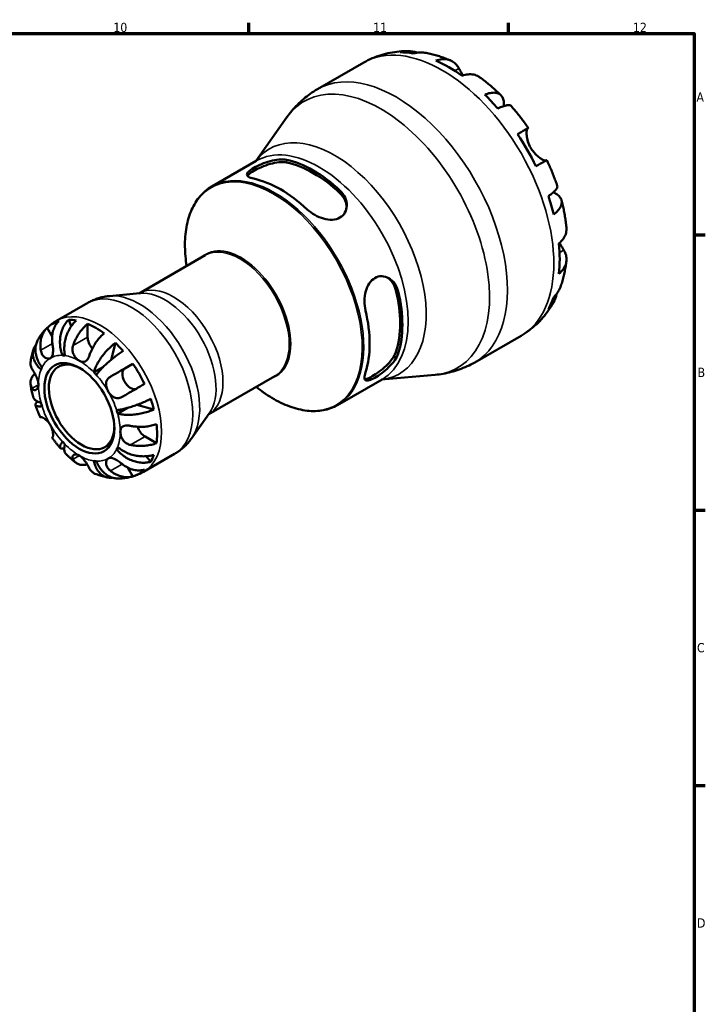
# Model space of a CAD drawing. Header units: millimetres. Extents: x 0 to 905, y 0 to 594.
# Tile 7 of 7: x 639 to 824, y 312 to 578. Entities that reach past the tile are written whole.
import ezdxf

# ---------------------------------------------------------------- set-up
doc = ezdxf.new("R2010")
doc.units = ezdxf.units.MM
for name, color, linetype, lineweight in [('Border (ISO)', 7, 'Continuous', 70), ('Visible (ISO)', 7, 'Continuous', 50), ('Visible Narrow (ISO)', 7, 'Continuous', 35)]:
    doc.layers.add(name, color=color, linetype=linetype, lineweight=lineweight)
doc.styles.add('Note Text (ISO)', font='tahoma.ttf')

# ---------------------------------------------------------------- blocks, each defined once
blk = doc.blocks.new('Borders Default Border')
at = {"layer": 'Border (ISO)'}
for p, q in [((700.83, 574), (700.83, 576.9)), ((770.92, 574), (770.92, 576.9)), ((821, 519.75), (823.9, 519.75)), ((821, 445.5), (823.9, 445.5)), ((821, 371.25), (823.9, 371.25))]:
    blk.add_line(p, q, dxfattribs=at)
at = {"layer": 'Border (ISO)', "flags": 128}
blk.add_lwpolyline([(20, 20), (20, 574), (821, 574), (821, 20), (20, 20)], dxfattribs=at)
at = {"layer": 'Border (ISO)', "color": 232, "true_color": 0xca0064, "char_height": 2.5, "attachment_point": 7, "style": 'Note Text (ISO)'}
for s, insert in [('10', (664.29, 574.35)), ('11', (734.37, 574.4)), ('12', (804.46, 574.4)), ('A', (821.59, 555.62)), ('B', (821.89, 481.37)), ('C', (821.73, 407.08)), ('D', (821.73, 332.88))]:
    blk.add_mtext(s, dxfattribs=dict(at, insert=insert))

msp = doc.modelspace()

# ---------------------------------------------------------------- linework, layer by layer
at = {"layer": 'Visible (ISO)'}
for p, q in [((719.343, 558.971), (731.846, 566.172)), ((702.717, 539.589), (711.085, 551.415)), ((690.824, 532.74), (702.832, 539.655)), ((671.251, 503.929), (689.061, 514.185)), ((671.46, 503.948), (663.273, 503.209)), ((648.962, 496.517), (657.367, 501.357)), ((652.243, 496.829), (652.934, 495.074)), ((647.775, 492.308), (646.437, 494.625)), ((657.348, 492.143), (657.348, 495.701)), ((761.76, 485.312), (774.264, 492.512)), ((664.846, 490.559), (663.673, 485.989)), ((650.568, 487.206), (651.152, 487.542)), ((659.02, 482.652), (661.618, 484.148)), ((667.388, 483.686), (669.564, 484.949)), ((690.015, 471.345), (707.824, 481.601)), ((724.758, 473.812), (736.766, 480.727)), ((736.652, 480.661), (751.08, 481.963)), ((665.458, 471.501), (668.108, 473.027)), ((670.647, 473.863), (675.216, 472.598)), ((690.136, 471.517), (685.388, 464.806)), ((675.929, 463.518), (672.851, 465.29)), ((665.187, 461.884), (665.773, 462.222)), ((672.416, 455.787), (680.822, 460.628)), ((673.18, 460.003), (674.362, 458.518)), ((669.564, 454.568), (668.214, 456.907))]:
    msp.add_line(p, q, dxfattribs=at)
for centre, major_axis, start_param, end_param in [((754.823, 530.36), (-21.083, 36.611), 5.8281975, 5.9566424), ((754.823, 530.36), (-21.083, 36.611), 5.3810925, 5.6183492), ((754.823, 530.36), (-21.083, 36.611), 5.0427993, 5.1712442), ((754.823, 530.36), (-21.083, 36.611), 4.5956943, 4.8329511), ((718.214, 509.279), (16.967, -29.464), 2.0534355, 2.6628209), ((718.214, 509.279), (16.543, -28.727), 2.0453615, 2.6708949), ((709.375, 504.189), (-16.967, 29.464), 5.1950282, 5.8044135), ((754.823, 530.36), (-21.083, 36.611), 4.2574012, 4.385846), ((754.823, 530.36), (-21.083, 36.611), 3.8102961, 4.0475529), ((718.214, 509.279), (16.543, -28.727), 0.4745651, 1.1000986), ((718.214, 509.279), (16.967, -29.464), 0.4826392, 1.0920245), ((754.823, 530.36), (21.083, -36.611), 0.3304104, 0.4588552), ((709.375, 504.189), (-16.967, 29.464), 3.6242319, 4.2336172), ((659.575, 475.511), (-11.648, 20.227), 5.8247609, 5.9600789), ((659.575, 475.511), (-11.648, 20.227), 6.1497497, 6.4204884), ((659.575, 475.511), (11.648, -20.227), 2.2227589, 2.4934975), ((659.575, 490.86), (-1.572, 2.73), 0.7873319, 1.9174887), ((659.575, 475.511), (11.648, -20.227), 1.8977701, 2.0330881), ((655.722, 473.291), (6.238, -10.832), 2.3875786, 7.0371994), ((655.12, 472.945), (-7.797, 13.54), 5.8604145, 5.9244254), ((655.12, 472.945), (-7.797, 13.54), 0.3626273, 0.4266383), ((668.963, 480.958), (1.572, -2.73), 3.1435264, 6.218993), ((659.575, 475.511), (11.648, -20.227), 1.4373607, 1.7080994), ((655.12, 472.945), (7.797, -13.54), 1.9334237, 1.9974346), ((659.575, 475.511), (11.648, -20.227), 1.1123719, 1.24769), ((655.12, 472.945), (-7.797, 13.54), 1.1480255, 1.2120364), ((655.12, 472.945), (7.797, -13.54), 1.1480255, 1.2120364), ((672.851, 467.866), (-1.572, 2.73), 1.2206938, 2.3581282), ((659.575, 475.511), (11.648, -20.227), 0.6519625, 0.9227012), ((655.12, 472.945), (-7.797, 13.54), 1.9334237, 1.9974346), ((655.12, 472.945), (7.797, -13.54), 0.3626273, 0.4266383), ((659.575, 475.511), (11.648, -20.227), 0.3269738, 0.4622918), ((655.12, 472.945), (7.797, -13.54), 5.8604145, 5.9244254), ((659.575, 475.511), (11.648, -20.227), 6.1497497, 6.4204884)]:
    msp.add_ellipse(centre, major_axis=major_axis, ratio=0.5780931, start_param=start_param, end_param=end_param, dxfattribs=at)
msp.add_ellipse((655.12, 472.945), major_axis=(6.662, -11.569), ratio=0.5780931, dxfattribs=at)
for points, knots in [([(731.846, 566.172), (732.585, 566.597), (733.347, 566.98), (734.907, 567.657), (735.704, 567.95), (737.316, 568.445), (738.131, 568.647), (739.767, 568.962), (740.588, 569.075), (742.224, 569.219), (743.039, 569.249), (743.848, 569.241)], [5.49972085, 5.49972085, 5.49972085, 5.49972085, 5.5653469, 5.5653469, 5.63097294, 5.63097294, 5.69659899, 5.69659899, 5.76222503, 5.76222503, 5.82785108, 5.82785108, 5.82785108, 5.82785108]), ([(741.643, 568.946), (742.268, 569.123), (742.911, 569.216), (744.114, 569.258), (744.785, 569.204), (745.723, 569.003), (745.998, 568.929), (746.266, 568.842)], [0.23714757, 0.23714757, 0.23714757, 0.23714757, 0.46227546, 0.46227546, 0.69374594, 0.69374594, 0.79022619, 0.79022619, 0.79022619, 0.79022619]), ([(748.341, 568.815), (747.862, 568.899), (747.376, 568.927), (746.378, 568.88), (745.781, 568.782), (745.185, 568.602)], [6.77675055, 6.77675055, 6.77675055, 6.77675055, 6.96687037, 6.96687037, 7.19199825, 7.19199825, 7.19199825, 7.19199825]), ([(748.341, 568.815), (748.825, 568.729), (749.305, 568.631), (750.256, 568.412), (750.727, 568.291), (751.662, 568.029), (752.125, 567.887), (753.043, 567.583), (753.498, 567.421), (754.399, 567.079), (754.846, 566.898), (755.288, 566.709)], [5.9517211, 5.9517211, 5.9517211, 5.9517211, 5.99261036, 5.99261036, 6.03349962, 6.03349962, 6.07438888, 6.07438888, 6.11527814, 6.11527814, 6.1561674, 6.1561674, 6.1561674, 6.1561674]), ([(751.287, 566.692), (751.852, 566.883), (752.403, 566.999), (753.395, 567.094), (753.925, 567.076), (754.913, 566.878), (755.372, 566.698), (756.144, 566.246), (756.529, 565.931), (757.107, 565.258), (757.325, 564.932), (757.506, 564.591)], [0.2371559, 0.2371559, 0.2371559, 0.2371559, 0.4614966, 0.4614966, 0.6930693, 0.6930693, 0.924642, 0.924642, 1.1576195, 1.1576195, 1.3310454, 1.3310454, 1.3310454, 1.3310454]), ([(757.506, 564.591), (757.59, 564.432), (757.683, 564.258), (757.877, 563.904), (757.976, 563.726), (758.212, 563.308), (758.352, 563.065), (758.527, 562.773), (758.552, 562.732), (758.577, 562.691)], [-0.81008556, -0.81008556, -0.81008556, -0.81008556, -0.72450889, -0.72450889, -0.64723262, -0.64723262, -0.55204363, -0.55204363, -0.53654562, -0.53654562, -0.53654562, -0.53654562]), ([(763.178, 562.171), (763.063, 562.255), (762.946, 562.332), (762.443, 562.626), (761.984, 562.806), (760.996, 563.004), (760.466, 563.022), (759.474, 562.927), (758.923, 562.811), (758.358, 562.62)], [6.47085503, 6.47085503, 6.47085503, 6.47085503, 6.54145025, 6.54145025, 6.77302295, 6.77302295, 7.00459564, 7.00459564, 7.22893636, 7.22893636, 7.22893636, 7.22893636]), ([(763.178, 562.171), (763.575, 561.882), (763.968, 561.587), (764.747, 560.982), (765.132, 560.673), (765.894, 560.043), (766.271, 559.722), (767.018, 559.067), (767.387, 558.734), (768.118, 558.055), (768.479, 557.71), (768.836, 557.359)], [0.13080794, 0.13080794, 0.13080794, 0.13080794, 0.17215187, 0.17215187, 0.21349581, 0.21349581, 0.25483975, 0.25483975, 0.29618369, 0.29618369, 0.33752762, 0.33752762, 0.33752762, 0.33752762]), ([(711.085, 551.415), (711.503, 552.006), (711.949, 552.586), (712.897, 553.718), (713.399, 554.269), (714.456, 555.334), (715.012, 555.847), (716.172, 556.828), (716.777, 557.295), (718.029, 558.175), (718.677, 558.588), (719.343, 558.971)], [5.23891109, 5.23891109, 5.23891109, 5.23891109, 5.29107305, 5.29107305, 5.343235, 5.343235, 5.39539695, 5.39539695, 5.4475589, 5.4475589, 5.49972085, 5.49972085, 5.49972085, 5.49972085]), ([(764.46, 557.503), (764.997, 557.716), (765.507, 557.865), (766.398, 558.035), (766.858, 558.069), (767.681, 557.993), (768.044, 557.883), (768.622, 557.573), (768.891, 557.345), (769.304, 556.758), (769.449, 556.4), (769.614, 555.653), (769.649, 555.196), (769.613, 554.604), (769.606, 554.516), (769.597, 554.427)], [0.2371476, 0.2371476, 0.2371476, 0.2371476, 0.4622755, 0.4622755, 0.6937459, 0.6937459, 0.9252164, 0.9252164, 1.1572518, 1.1572518, 1.3892871, 1.3892871, 1.6221879, 1.6221879, 1.6620303, 1.6620303, 1.6620303, 1.6620303]), ([(771.594, 554.451), (771.51, 554.545), (771.393, 554.61), (771.066, 554.696), (770.801, 554.702), (770.149, 554.598), (769.76, 554.489), (768.975, 554.207), (768.51, 554.011), (768.002, 553.766)], [6.33491878, 6.33491878, 6.33491878, 6.33491878, 6.50392941, 6.50392941, 6.73539989, 6.73539989, 6.96687037, 6.96687037, 7.19199825, 7.19199825, 7.19199825, 7.19199825]), ([(771.595, 554.451), (771.924, 554.079), (772.25, 553.701), (772.892, 552.937), (773.209, 552.551), (773.834, 551.769), (774.142, 551.374), (774.749, 550.575), (775.048, 550.171), (775.637, 549.356), (775.926, 548.944), (776.211, 548.529)], [0.44737524, 0.44737524, 0.44737524, 0.44737524, 0.48806827, 0.48806827, 0.52876129, 0.52876129, 0.56945431, 0.56945431, 0.61014733, 0.61014733, 0.65084035, 0.65084035, 0.65084035, 0.65084035]), ([(773.298, 546.862), (773.78, 547.14), (774.209, 547.386), (774.909, 547.788), (775.241, 547.979), (775.761, 548.276), (775.947, 548.382), (776.171, 548.508), (776.228, 548.54), (776.191, 548.516), (776.133, 548.481), (776.041, 548.427)], [0.2371559, 0.2371559, 0.2371559, 0.2371559, 0.4614966, 0.4614966, 0.6930693, 0.6930693, 0.924642, 0.924642, 1.1576195, 1.1576195, 1.3310454, 1.3310454, 1.3310454, 1.3310454]), ([(776.041, 548.427), (776.014, 548.411), (775.988, 548.386), (775.915, 548.289), (775.873, 548.192), (775.802, 547.926), (775.775, 547.755), (775.74, 547.263), (775.744, 546.915), (775.836, 546.03), (775.942, 545.481), (776.303, 544.315), (776.563, 543.709), (776.894, 543.137)], [-0.80549596, -0.80549596, -0.80549596, -0.80549596, -0.75183339, -0.75183339, -0.64811579, -0.64811579, -0.53942343, -0.53942343, -0.38723334, -0.38723334, -0.19834363, -0.19834363, 0, 0, 0, 0]), ([(776.894, 543.137), (777.077, 542.819), (777.28, 542.514), (777.731, 541.92), (777.98, 541.636), (778.589, 541.019), (778.951, 540.716), (779.617, 540.238), (779.917, 540.062), (780.356, 539.855), (780.514, 539.797), (780.773, 539.732), (780.875, 539.724), (780.964, 539.738), (780.976, 539.741), (780.987, 539.744)], [0, 0, 0, 0, 0.11001315, 0.11001315, 0.22756875, 0.22756875, 0.39041262, 0.39041262, 0.54459104, 0.54459104, 0.65219658, 0.65219658, 0.75650694, 0.75650694, 0.77346796, 0.77346796, 0.77346796, 0.77346796]), ([(702.163, 534.858), (701.591, 534.98), (701.106, 535.145), (700.471, 535.539), (700.321, 535.768), (700.345, 536.239), (700.5, 536.509), (701.13, 537.108), (701.606, 537.438), (702.163, 537.759), (702.732, 538.087), (703.449, 538.44), (704.992, 539.084), (705.819, 539.372), (707.37, 539.799), (708.202, 539.964), (709.738, 540.099), (710.441, 540.067), (711.002, 539.948)], [-0.981712, -0.981712, -0.981712, -0.981712, -0.7273266, -0.7273266, -0.4729413, -0.4729413, -0.2364706, -0.2364706, 0, 0, 0, 0.2416205, 0.2416205, 0.4832409, 0.4832409, 0.7325072, 0.7325072, 0.9817735, 0.9817735, 0.9817735, 0.9817735]), ([(700.469, 535.615), (700.549, 535.742), (700.663, 535.877), (701.13, 536.313), (701.605, 536.64), (702.163, 536.961), (702.733, 537.29), (703.45, 537.647), (704.994, 538.299), (705.82, 538.594), (707.37, 539.034), (708.201, 539.207), (709.737, 539.357), (710.441, 539.332), (711.002, 539.219)], [-0.3507869, -0.3507869, -0.3507869, -0.3507869, -0.2365637, -0.2365637, 0, 0, 0, 0.2420261, 0.2420261, 0.4840521, 0.4840521, 0.7341348, 0.7341348, 0.9842175, 0.9842175, 0.9842175, 0.9842175]), ([(781.211, 539.869), (781.21, 539.869), (781.155, 539.839), (780.947, 539.722), (780.761, 539.615), (780.241, 539.318), (779.909, 539.128), (779.209, 538.726), (778.78, 538.48), (778.298, 538.202)], [6.34293974, 6.34293974, 6.34293974, 6.34293974, 6.54145025, 6.54145025, 6.77302295, 6.77302295, 7.00459564, 7.00459564, 7.22893636, 7.22893636, 7.22893636, 7.22893636]), ([(781.211, 539.869), (781.429, 539.414), (781.64, 538.958), (782.052, 538.04), (782.252, 537.579), (782.64, 536.653), (782.829, 536.189), (783.194, 535.257), (783.37, 534.789), (783.711, 533.85), (783.875, 533.38), (784.033, 532.908)], [0.9199651, 0.9199651, 0.9199651, 0.9199651, 0.96065925, 0.96065925, 1.0013534, 1.0013534, 1.04204755, 1.04204755, 1.08274169, 1.08274169, 1.12343584, 1.12343584, 1.12343584, 1.12343584]), ([(684.054, 511.301), (683.781, 513.065), (683.63, 514.789), (683.579, 518.324), (683.714, 520.117), (684.308, 523.461), (684.767, 525.012), (685.996, 527.808), (686.766, 529.054), (688.593, 531.182), (689.649, 532.063), (690.824, 532.74)], [4.51826529, 4.51826529, 4.51826529, 4.51826529, 4.6954775, 4.6954775, 4.89653834, 4.89653834, 5.09759918, 5.09759918, 5.29866001, 5.29866001, 5.49972085, 5.49972085, 5.49972085, 5.49972085]), ([(725.427, 531.642), (725.999, 531.104), (726.484, 530.441), (727.119, 529.026), (727.269, 528.276), (727.245, 526.959), (727.09, 526.298), (726.46, 525.159), (725.984, 524.683), (724.857, 524.034), (724.141, 523.832), (722.598, 523.75), (721.771, 523.867), (720.22, 524.294), (719.388, 524.64), (717.852, 525.506), (717.148, 526.025), (716.588, 526.552)], [0.9547362, 0.9547362, 0.9547362, 0.9547362, 1.2091216, 1.2091216, 1.463507, 1.463507, 1.6999776, 1.6999776, 1.9364483, 1.9364483, 2.1780687, 2.1780687, 2.4196892, 2.4196892, 2.6689555, 2.6689555, 2.9182218, 2.9182218, 2.9182218, 2.9182218]), ([(781.631, 530.16), (782.098, 530.476), (782.501, 530.779), (783.14, 531.314), (783.43, 531.594), (783.849, 532.103), (783.977, 532.333), (784.068, 532.657), (784.072, 532.789), (784.033, 532.908)], [0.23714757, 0.23714757, 0.23714757, 0.23714757, 0.46227546, 0.46227546, 0.69374594, 0.69374594, 0.92521642, 0.92521642, 1.09497858, 1.09497858, 1.09497858, 1.09497858]), ([(782.985, 531.188), (783.08, 531.146), (783.172, 531.103), (783.714, 530.834), (784.091, 530.577), (784.653, 530.064), (784.89, 529.762), (785.189, 529.115), (785.252, 528.77), (785.229, 528.119), (785.141, 527.752), (784.793, 527.005), (784.533, 526.625), (783.938, 525.942), (783.553, 525.577), (783.099, 525.219)], [5.760869, 5.760869, 5.760869, 5.760869, 5.8069579, 5.8069579, 6.0398587, 6.0398587, 6.2718941, 6.2718941, 6.5039294, 6.5039294, 6.7353999, 6.7353999, 6.9668704, 6.9668704, 7.1919983, 7.1919983, 7.1919983, 7.1919983]), ([(725.427, 530.912), (726, 530.368), (726.486, 529.696), (727.048, 528.427), (727.193, 527.848), (727.24, 527.295)], [0.95544963, 0.95544963, 0.95544963, 0.95544963, 1.21095958, 1.21095958, 1.40852765, 1.40852765, 1.40852765, 1.40852765]), ([(785.173, 529.065), (785.299, 528.58), (785.417, 528.095), (785.64, 527.123), (785.744, 526.636), (785.938, 525.662), (786.028, 525.175), (786.193, 524.199), (786.269, 523.711), (786.404, 522.735), (786.464, 522.247), (786.516, 521.759)], [1.23324869, 1.23324869, 1.23324869, 1.23324869, 1.27458707, 1.27458707, 1.31592546, 1.31592546, 1.35726384, 1.35726384, 1.39860222, 1.39860222, 1.43994061, 1.43994061, 1.43994061, 1.43994061]), ([(784.486, 517.366), (784.935, 517.758), (785.312, 518.176), (785.891, 518.985), (786.142, 519.45), (786.467, 520.401), (786.541, 520.887), (786.539, 521.47), (786.531, 521.613), (786.515, 521.758)], [0.23715592, 0.23715592, 0.23715592, 0.23715592, 0.46149664, 0.46149664, 0.69306933, 0.69306933, 0.92464203, 0.92464203, 0.99702701, 0.99702701, 0.99702701, 0.99702701]), ([(785.79, 515.601), (785.994, 515.276), (786.167, 514.925), (786.459, 514.091), (786.538, 513.603), (786.541, 512.711), (786.467, 512.226), (786.142, 511.275), (785.891, 510.809), (785.312, 510), (784.935, 509.582), (784.486, 509.19)], [6.1350469, 6.1350469, 6.1350469, 6.1350469, 6.3084728, 6.3084728, 6.5414503, 6.5414503, 6.7730229, 6.7730229, 7.0045956, 7.0045956, 7.2289364, 7.2289364, 7.2289364, 7.2289364]), ([(784.657, 517.52), (784.737, 517.375), (784.816, 517.234), (785.041, 516.838), (785.183, 516.596), (785.458, 516.137), (785.589, 515.924), (785.737, 515.687), (785.764, 515.644), (785.79, 515.601)], [-2.9421355, -2.9421355, -2.9421355, -2.9421355, -2.88911927, -2.88911927, -2.78956082, -2.78956082, -2.68657695, -2.68657695, -2.66294286, -2.66294286, -2.66294286, -2.66294286]), ([(786.511, 512.651), (786.454, 512.173), (786.388, 511.696), (786.236, 510.745), (786.149, 510.27), (785.955, 509.323), (785.848, 508.851), (785.61, 507.91), (785.48, 507.442), (785.196, 506.508), (785.043, 506.044), (784.877, 505.582)], [1.69787856, 1.69787856, 1.69787856, 1.69787856, 1.73876387, 1.73876387, 1.77964919, 1.77964919, 1.82053451, 1.82053451, 1.86141983, 1.86141983, 1.90230514, 1.90230514, 1.90230514, 1.90230514]), ([(732.31, 499.321), (732.13, 500.086), (732.032, 500.974), (732.058, 502.772), (732.183, 503.682), (732.605, 505.229), (732.918, 505.982), (733.753, 507.241), (734.278, 507.745), (734.835, 508.066), (735.393, 508.387), (736.043, 508.56), (737.347, 508.533), (737.998, 508.335), (739.152, 507.695), (739.727, 507.188), (740.636, 505.929), (740.969, 505.176), (741.149, 504.411)], [-0.981712, -0.981712, -0.981712, -0.981712, -0.7273266, -0.7273266, -0.4729413, -0.4729413, -0.2364706, -0.2364706, 0, 0, 0, 0.2364706, 0.2364706, 0.4729413, 0.4729413, 0.7273266, 0.7273266, 0.981712, 0.981712, 0.981712, 0.981712]), ([(738.279, 508.166), (738.738, 507.847), (739.172, 507.428), (739.993, 506.301), (740.332, 505.543), (740.518, 504.774)], [0.52966005, 0.52966005, 0.52966005, 0.52966005, 0.7286373, 0.7286373, 0.98414725, 0.98414725, 0.98414725, 0.98414725]), ([(783.099, 502.934), (783.553, 503.359), (783.938, 503.826), (784.484, 504.672), (784.708, 505.116), (784.876, 505.582)], [0.23714757, 0.23714757, 0.23714757, 0.23714757, 0.46227546, 0.46227546, 0.65642747, 0.65642747, 0.65642747, 0.65642747]), ([(657.367, 501.357), (657.735, 501.569), (658.113, 501.764), (658.881, 502.119), (659.273, 502.279), (660.064, 502.561), (660.463, 502.684), (661.266, 502.895), (661.669, 502.982), (662.473, 503.121), (662.874, 503.173), (663.273, 503.209)], [5.49972085, 5.49972085, 5.49972085, 5.49972085, 5.5518828, 5.5518828, 5.60404476, 5.60404476, 5.65620671, 5.65620671, 5.70836866, 5.70836866, 5.76053061, 5.76053061, 5.76053061, 5.76053061]), ([(783.869, 503.773), (783.807, 503.483), (783.731, 503.194), (783.43, 502.269), (783.14, 501.662), (782.501, 500.643), (782.098, 500.135), (781.631, 499.683)], [6.63385759, 6.63385759, 6.63385759, 6.63385759, 6.73539989, 6.73539989, 6.96687037, 6.96687037, 7.19199825, 7.19199825, 7.19199825, 7.19199825]), ([(783.013, 501.478), (782.614, 500.764), (782.177, 500.065), (781.228, 498.702), (780.715, 498.039), (779.614, 496.764), (779.025, 496.151), (777.777, 494.989), (777.116, 494.439), (775.734, 493.416), (775.011, 492.943), (774.264, 492.512)], [2.02608869, 2.02608869, 2.02608869, 2.02608869, 2.09249659, 2.09249659, 2.15890449, 2.15890449, 2.22531239, 2.22531239, 2.2917203, 2.2917203, 2.3581282, 2.3581282, 2.3581282, 2.3581282]), ([(650.568, 487.206), (650.393, 487.651), (650.235, 488.157), (650.006, 489.194), (649.935, 489.725), (649.875, 490.698), (649.88, 491.229), (649.979, 492.274), (650.073, 492.787), (650.311, 493.694), (650.478, 494.173), (650.889, 495.07), (651.134, 495.488), (651.629, 496.185), (651.922, 496.528), (652.243, 496.829)], [3.5133942, 3.5133942, 3.5133942, 3.5133942, 3.6599759, 3.6599759, 3.8065576, 3.8065576, 3.952571, 3.952571, 4.0985843, 4.0985843, 4.244542, 4.244542, 4.3904997, 4.3904997, 4.5326255, 4.5326255, 4.5326255, 4.5326255]), ([(654.305, 496.629), (653.966, 496.331), (653.644, 495.991), (653.083, 495.302), (652.793, 494.889), (652.275, 494.003), (652.046, 493.531), (651.682, 492.636), (651.513, 492.13), (651.253, 491.1), (651.161, 490.576), (651.057, 489.618), (651.035, 489.096), (651.074, 488.077), (651.135, 487.58), (651.221, 487.143)], [0.1494024, 0.1494024, 0.1494024, 0.1494024, 0.2912498, 0.2912498, 0.4370651, 0.4370651, 0.5828803, 0.5828803, 0.7290354, 0.7290354, 0.8751905, 0.8751905, 1.0219149, 1.0219149, 1.1686392, 1.1686392, 1.1686392, 1.1686392]), ([(643.93, 491.393), (644.159, 491.797), (644.409, 492.195), (644.954, 492.97), (645.249, 493.348), (645.882, 494.077), (646.22, 494.428), (646.939, 495.094), (647.319, 495.409), (648.115, 495.997), (648.531, 496.269), (648.962, 496.517)], [5.17100793, 5.17100793, 5.17100793, 5.17100793, 5.23675052, 5.23675052, 5.3024931, 5.3024931, 5.36823568, 5.36823568, 5.43397827, 5.43397827, 5.49972085, 5.49972085, 5.49972085, 5.49972085]), ([(644.708, 488.608), (644.653, 488.96), (644.618, 489.329), (644.594, 490.2), (644.63, 490.698), (644.77, 491.578), (644.888, 492.041), (645.214, 492.912), (645.424, 493.32), (645.864, 493.997), (646.133, 494.331), (646.437, 494.625)], [3.89239507, 3.89239507, 3.89239507, 3.89239507, 3.99831093, 3.99831093, 4.14541915, 4.14541915, 4.2913159, 4.2913159, 4.43721264, 4.43721264, 4.57824766, 4.57824766, 4.57824766, 4.57824766]), ([(649.587, 496.453), (649.281, 496.157), (649.011, 495.821), (648.569, 495.139), (648.359, 494.729), (648.033, 493.854), (647.917, 493.389), (647.778, 492.508), (647.744, 492.011), (647.769, 491.147), (647.804, 490.784), (647.858, 490.436)], [0.14942955, 0.14942955, 0.14942955, 0.14942955, 0.29145476, 0.29145476, 0.43786333, 0.43786333, 0.58427191, 0.58427191, 0.73087765, 0.73087765, 0.83526212, 0.83526212, 0.83526212, 0.83526212]), ([(653.443, 489.894), (653.553, 490.226), (653.685, 490.573), (654.04, 491.401), (654.281, 491.877), (654.767, 492.725), (655.056, 493.173), (655.68, 494.019), (656.014, 494.417), (656.641, 495.081), (656.99, 495.41), (657.348, 495.701)], [3.89240184, 3.89240184, 3.89240184, 3.89240184, 3.99678632, 3.99678632, 4.14339205, 4.14339205, 4.28980063, 4.28980063, 4.43620921, 4.43620921, 4.57823442, 4.57823442, 4.57823442, 4.57823442]), ([(643.93, 491.393), (643.771, 491.112), (643.631, 490.798), (643.392, 490.064), (643.311, 489.636), (643.244, 488.829), (643.253, 488.375), (643.375, 487.458), (643.488, 486.995), (643.774, 486.152), (643.973, 485.695), (644.464, 484.809), (644.755, 484.381), (645.053, 484.006)], [0.31864468, 0.31864468, 0.31864468, 0.31864468, 0.43706507, 0.43706507, 0.58288032, 0.58288032, 0.7290354, 0.7290354, 0.87519047, 0.87519047, 1.02191485, 1.02191485, 1.16863923, 1.16863923, 1.16863923, 1.16863923]), ([(661.803, 493.136), (661.448, 492.847), (661.101, 492.52), (660.477, 491.86), (660.143, 491.465), (659.521, 490.623), (659.232, 490.176), (658.745, 489.329), (658.502, 488.851), (658.143, 488.018), (658.009, 487.665), (657.898, 487.329)], [0.14941001, 0.14941001, 0.14941001, 0.14941001, 0.29044502, 0.29044502, 0.43634177, 0.43634177, 0.58223851, 0.58223851, 0.72934673, 0.72934673, 0.83526259, 0.83526259, 0.83526259, 0.83526259]), ([(641.956, 485.377), (641.989, 485.615), (642.026, 485.853), (642.11, 486.329), (642.156, 486.567), (642.259, 487.041), (642.315, 487.279), (642.438, 487.752), (642.505, 487.988), (642.649, 488.459), (642.726, 488.694), (642.809, 488.929)], [4.85845831, 4.85845831, 4.85845831, 4.85845831, 4.89492409, 4.89492409, 4.93138986, 4.93138986, 4.96785564, 4.96785564, 5.00432142, 5.00432142, 5.04078719, 5.04078719, 5.04078719, 5.04078719]), ([(644.783, 483.407), (644.448, 483.7), (644.116, 484.039), (643.547, 484.75), (643.309, 485.122), (642.955, 485.814), (642.806, 486.198), (642.617, 486.968), (642.578, 487.353), (642.593, 488.045), (642.648, 488.417), (642.867, 489.128), (643.031, 489.469), (643.276, 489.847), (643.335, 489.932), (643.399, 490.017)], [3.51339372, 3.51339372, 3.51339372, 3.51339372, 3.6601181, 3.6601181, 3.80684248, 3.80684248, 3.95299756, 3.95299756, 4.09915263, 4.09915263, 4.24496788, 4.24496788, 4.39078313, 4.39078313, 4.43245866, 4.43245866, 4.43245866, 4.43245866]), ([(647.308, 486.477), (647.198, 486.413), (647.076, 486.369), (646.807, 486.323), (646.659, 486.323), (646.286, 486.385), (646.06, 486.475), (645.642, 486.753), (645.454, 486.931), (645.175, 487.302), (645.075, 487.472), (644.906, 487.836), (644.838, 488.027), (644.754, 488.351), (644.728, 488.478), (644.708, 488.608)], [0, 0, 0, 0, 0.06608139, 0.06608139, 0.13667451, 0.13667451, 0.23873403, 0.23873403, 0.33457773, 0.33457773, 0.40157847, 0.40157847, 0.46685307, 0.46685307, 0.50745344, 0.50745344, 0.50745344, 0.50745344]), ([(647.858, 490.436), (647.878, 490.307), (647.897, 490.175), (647.943, 489.829), (647.968, 489.613), (648.008, 489.175), (648.023, 488.955), (648.039, 488.444), (648.034, 488.163), (647.974, 487.57), (647.907, 487.28), (647.68, 486.788), (647.516, 486.598), (647.308, 486.477)], [-0.50766593, -0.50766593, -0.50766593, -0.50766593, -0.46718991, -0.46718991, -0.40200215, -0.40200215, -0.33506637, -0.33506637, -0.24300458, -0.24300458, -0.12488859, -0.12488859, 0, 0, 0, 0]), ([(655.12, 485.719), (654.965, 485.809), (654.811, 485.917), (654.498, 486.175), (654.341, 486.327), (653.937, 486.791), (653.714, 487.133), (653.437, 487.78), (653.355, 488.061), (653.279, 488.559), (653.267, 488.77), (653.284, 489.19), (653.313, 489.398), (653.383, 489.7), (653.411, 489.798), (653.443, 489.894)], [-2.17667965, -2.17667965, -2.17667965, -2.17667965, -2.11086653, -2.11086653, -2.04055216, -2.04055216, -1.91738302, -1.91738302, -1.82942275, -1.82942275, -1.76558177, -1.76558177, -1.70117883, -1.70117883, -1.66961913, -1.66961913, -1.66961913, -1.66961913]), ([(659.02, 482.652), (659.106, 482.989), (659.235, 483.376), (659.566, 484.182), (659.769, 484.599), (660.192, 485.372), (660.45, 485.799), (661.023, 486.648), (661.337, 487.07), (661.945, 487.825), (662.295, 488.228), (663.022, 488.994), (663.4, 489.357), (664.093, 489.972), (664.47, 490.281), (664.846, 490.559)], [3.5133942, 3.5133942, 3.5133942, 3.5133942, 3.6599759, 3.6599759, 3.8065576, 3.8065576, 3.952571, 3.952571, 4.0985843, 4.0985843, 4.244542, 4.244542, 4.3904997, 4.3904997, 4.5326255, 4.5326255, 4.5326255, 4.5326255]), ([(657.898, 487.329), (657.854, 487.196), (657.806, 487.068), (657.681, 486.763), (657.6, 486.593), (657.418, 486.273), (657.317, 486.126), (657.057, 485.815), (656.892, 485.674), (656.486, 485.454), (656.242, 485.405), (655.705, 485.449), (655.415, 485.55), (655.12, 485.719)], [-0.50816407, -0.50816407, -0.50816407, -0.50816407, -0.46460526, -0.46460526, -0.40154747, -0.40154747, -0.3356183, -0.3356183, -0.24286964, -0.24286964, -0.12490659, -0.12490659, 0, 0, 0, 0]), ([(666.908, 488.384), (666.513, 488.127), (666.109, 487.848), (665.351, 487.305), (664.928, 486.989), (664.094, 486.337), (663.682, 486.001), (662.948, 485.378), (662.559, 485.034), (661.825, 484.354), (661.48, 484.018), (660.893, 483.417), (660.596, 483.097), (660.074, 482.492), (659.849, 482.206), (659.673, 481.963)], [0.1494024, 0.1494024, 0.1494024, 0.1494024, 0.2912498, 0.2912498, 0.4370651, 0.4370651, 0.5828803, 0.5828803, 0.7290354, 0.7290354, 0.8751905, 0.8751905, 1.0219149, 1.0219149, 1.1686392, 1.1686392, 1.1686392, 1.1686392]), ([(741.149, 487.733), (740.969, 487.175), (740.636, 486.535), (739.727, 485.245), (739.152, 484.595), (737.998, 483.469), (737.347, 482.91), (736.043, 481.921), (735.393, 481.49), (734.278, 480.848), (733.753, 480.602), (732.918, 480.36), (732.605, 480.363), (732.183, 480.582), (732.058, 480.829), (732.032, 481.58), (732.13, 482.085), (732.31, 482.643)], [0.9547362, 0.9547362, 0.9547362, 0.9547362, 1.2091216, 1.2091216, 1.463507, 1.463507, 1.6999776, 1.6999776, 1.9364483, 1.9364483, 2.1729189, 2.1729189, 2.4093895, 2.4093895, 2.6637749, 2.6637749, 2.9181603, 2.9181603, 2.9181603, 2.9181603]), ([(740.518, 488.096), (740.332, 487.54), (739.993, 486.903), (739.069, 485.62), (738.486, 484.973), (737.321, 483.854), (736.665, 483.3), (735.356, 482.317), (734.703, 481.887), (733.588, 481.245), (733.066, 480.998), (732.452, 480.815), (732.277, 480.784), (732.127, 480.78)], [0.9554496, 0.9554496, 0.9554496, 0.9554496, 1.2109596, 1.2109596, 1.4664695, 1.4664695, 1.7030332, 1.7030332, 1.9395969, 1.9395969, 2.1761606, 2.1761606, 2.2907454, 2.2907454, 2.2907454, 2.2907454]), ([(641.957, 485.377), (641.939, 485.25), (641.931, 485.126), (641.933, 484.724), (641.983, 484.415), (642.166, 483.896), (642.271, 483.682), (642.394, 483.482)], [0.51983785, 0.51983785, 0.51983785, 0.51983785, 0.58223851, 0.58223851, 0.72934673, 0.72934673, 0.83526259, 0.83526259, 0.83526259, 0.83526259]), ([(642.394, 483.482), (642.443, 483.404), (642.495, 483.319), (642.629, 483.098), (642.714, 482.955), (642.896, 482.64), (642.993, 482.468), (643.23, 482.031), (643.368, 481.761), (643.659, 481.124), (643.802, 480.76), (644.012, 480.018), (644.072, 479.648), (644.072, 479.308)], [-0.50816407, -0.50816407, -0.50816407, -0.50816407, -0.46460526, -0.46460526, -0.40154747, -0.40154747, -0.3356183, -0.3356183, -0.24286964, -0.24286964, -0.12490659, -0.12490659, 0, 0, 0, 0]), ([(663.483, 481.438), (663.761, 481.599), (664.063, 481.773), (664.806, 482.203), (665.255, 482.463), (666.089, 482.944), (666.549, 483.21), (667.467, 483.74), (667.925, 484.004), (668.733, 484.47), (669.157, 484.715), (669.564, 484.949)], [3.89239507, 3.89239507, 3.89239507, 3.89239507, 3.99831093, 3.99831093, 4.14541915, 4.14541915, 4.2913159, 4.2913159, 4.43721264, 4.43721264, 4.57824766, 4.57824766, 4.57824766, 4.57824766]), ([(761.76, 485.312), (761.095, 484.929), (760.413, 484.576), (759.022, 483.934), (758.315, 483.646), (756.884, 483.134), (756.161, 482.912), (754.71, 482.532), (753.981, 482.374), (752.527, 482.123), (751.801, 482.028), (751.08, 481.963)], [2.3581282, 2.3581282, 2.3581282, 2.3581282, 2.41029015, 2.41029015, 2.4624521, 2.4624521, 2.51461405, 2.51461405, 2.56677601, 2.56677601, 2.61893796, 2.61893796, 2.61893796, 2.61893796]), ([(642.394, 478.332), (642.271, 478.532), (642.166, 478.746), (641.983, 479.265), (641.933, 479.573), (641.93, 480.136), (641.977, 480.442), (642.181, 481.041), (642.339, 481.334), (642.679, 481.81), (642.877, 482.035), (643.11, 482.252)], [3.89239507, 3.89239507, 3.89239507, 3.89239507, 3.99831093, 3.99831093, 4.14541915, 4.14541915, 4.2913159, 4.2913159, 4.43721264, 4.43721264, 4.55920995, 4.55920995, 4.55920995, 4.55920995]), ([(662.933, 477.479), (662.823, 477.67), (662.724, 477.867), (662.55, 478.281), (662.476, 478.497), (662.345, 479.024), (662.31, 479.33), (662.342, 479.9), (662.403, 480.161), (662.585, 480.568), (662.682, 480.724), (662.913, 481.006), (663.045, 481.132), (663.284, 481.314), (663.381, 481.379), (663.483, 481.438)], [0, 0, 0, 0, 0.06608139, 0.06608139, 0.13667451, 0.13667451, 0.23873403, 0.23873403, 0.33457773, 0.33457773, 0.40157847, 0.40157847, 0.46685307, 0.46685307, 0.50745344, 0.50745344, 0.50745344, 0.50745344]), ([(642.627, 476.002), (642.567, 476.237), (642.51, 476.472), (642.401, 476.942), (642.35, 477.178), (642.253, 477.65), (642.208, 477.887), (642.124, 478.36), (642.085, 478.597), (642.013, 479.072), (641.981, 479.309), (641.951, 479.547)], [4.37732331, 4.37732331, 4.37732331, 4.37732331, 4.41396062, 4.41396062, 4.45059793, 4.45059793, 4.48723525, 4.48723525, 4.52387256, 4.52387256, 4.56050988, 4.56050988, 4.56050988, 4.56050988]), ([(644.072, 479.308), (644.072, 479.128), (644.056, 478.959), (643.99, 478.635), (643.939, 478.483), (643.758, 478.12), (643.601, 477.953), (643.299, 477.806), (643.167, 477.787), (642.941, 477.829), (642.848, 477.869), (642.669, 477.991), (642.584, 478.072), (642.467, 478.222), (642.43, 478.275), (642.394, 478.332)], [-2.17667965, -2.17667965, -2.17667965, -2.17667965, -2.11086653, -2.11086653, -2.04055216, -2.04055216, -1.91738302, -1.91738302, -1.82942275, -1.82942275, -1.76558177, -1.76558177, -1.70117883, -1.70117883, -1.66961913, -1.66961913, -1.66961913, -1.66961913]), ([(672.714, 479.493), (672.307, 479.259), (671.883, 479.014), (671.075, 478.548), (670.617, 478.284), (669.699, 477.754), (669.239, 477.488), (668.405, 477.007), (667.956, 476.747), (667.213, 476.317), (666.911, 476.143), (666.633, 475.982)], [0.14941001, 0.14941001, 0.14941001, 0.14941001, 0.29044502, 0.29044502, 0.43634177, 0.43634177, 0.58223851, 0.58223851, 0.72934673, 0.72934673, 0.83526259, 0.83526259, 0.83526259, 0.83526259]), ([(724.758, 473.812), (723.583, 473.136), (722.29, 472.665), (719.533, 472.153), (718.069, 472.112), (715.034, 472.453), (713.462, 472.834), (710.272, 473.999), (708.653, 474.782), (705.621, 476.601), (704.206, 477.596), (702.817, 478.718)], [2.3581282, 2.3581282, 2.3581282, 2.3581282, 2.55918904, 2.55918904, 2.76024987, 2.76024987, 2.96131071, 2.96131071, 3.16237155, 3.16237155, 3.33958376, 3.33958376, 3.33958376, 3.33958376]), ([(642.628, 476.002), (642.648, 475.922), (642.676, 475.843), (642.806, 475.562), (642.955, 475.371), (643.309, 475.048), (643.547, 474.886), (644.116, 474.604), (644.448, 474.483), (644.783, 474.39)], [0.67339755, 0.67339755, 0.67339755, 0.67339755, 0.7290354, 0.7290354, 0.87519047, 0.87519047, 1.02191485, 1.02191485, 1.16863923, 1.16863923, 1.16863923, 1.16863923]), ([(666.633, 475.982), (666.531, 475.923), (666.427, 475.871), (666.15, 475.755), (665.975, 475.703), (665.616, 475.643), (665.433, 475.637), (664.999, 475.681), (664.753, 475.753), (664.21, 476.017), (663.926, 476.234), (663.387, 476.785), (663.141, 477.119), (662.933, 477.479)], [-0.50766593, -0.50766593, -0.50766593, -0.50766593, -0.46718991, -0.46718991, -0.40200215, -0.40200215, -0.33506637, -0.33506637, -0.24300458, -0.24300458, -0.12488859, -0.12488859, 0, 0, 0, 0]), ([(665.187, 472.412), (665.485, 472.443), (665.845, 472.497), (666.629, 472.648), (667.054, 472.746), (667.867, 472.956), (668.331, 473.087), (669.286, 473.384), (669.778, 473.549), (670.684, 473.873), (671.181, 474.062), (672.163, 474.458), (672.648, 474.666), (673.498, 475.05), (673.941, 475.261), (674.362, 475.473)], [3.5133937, 3.5133937, 3.5133937, 3.5133937, 3.6601181, 3.6601181, 3.8068425, 3.8068425, 3.9529976, 3.9529976, 4.0991526, 4.0991526, 4.2449679, 4.2449679, 4.3907831, 4.3907831, 4.5326305, 4.5326305, 4.5326305, 4.5326305]), ([(645.053, 473.479), (644.755, 473.448), (644.464, 473.433), (643.973, 473.45), (643.774, 473.482), (643.488, 473.576), (643.375, 473.647), (643.253, 473.83), (643.244, 473.943), (643.311, 474.179), (643.392, 474.324), (643.598, 474.574), (643.688, 474.67), (643.79, 474.766)], [3.51339416, 3.51339416, 3.51339416, 3.51339416, 3.66011854, 3.66011854, 3.80684293, 3.80684293, 3.952998, 3.952998, 4.09915307, 4.09915307, 4.24496832, 4.24496832, 4.32708591, 4.32708591, 4.32708591, 4.32708591]), ([(644.605, 470.48), (644.504, 470.699), (644.406, 470.918), (644.214, 471.358), (644.12, 471.579), (643.938, 472.022), (643.849, 472.245), (643.676, 472.691), (643.593, 472.915), (643.43, 473.365), (643.352, 473.59), (643.276, 473.816)], [4.0834625, 4.0834625, 4.0834625, 4.0834625, 4.11929666, 4.11929666, 4.15513082, 4.15513082, 4.19096499, 4.19096499, 4.22679915, 4.22679915, 4.26263331, 4.26263331, 4.26263331, 4.26263331]), ([(644.741, 470.556), (644.726, 470.548), (644.713, 470.54), (644.63, 470.493), (644.594, 470.474), (644.618, 470.489), (644.653, 470.51), (644.708, 470.542)], [0.55692836, 0.55692836, 0.55692836, 0.55692836, 0.58223851, 0.58223851, 0.72934673, 0.72934673, 0.83526259, 0.83526259, 0.83526259, 0.83526259]), ([(644.708, 470.542), (644.728, 470.554), (644.754, 470.561), (644.838, 470.566), (644.906, 470.556), (645.074, 470.506), (645.175, 470.465), (645.447, 470.328), (645.627, 470.218), (646.069, 469.895), (646.332, 469.666), (646.851, 469.104), (647.1, 468.772), (647.308, 468.412)], [-0.50766593, -0.50766593, -0.50766593, -0.50766593, -0.46718991, -0.46718991, -0.40200215, -0.40200215, -0.33506637, -0.33506637, -0.24300458, -0.24300458, -0.12488859, -0.12488859, 0, 0, 0, 0]), ([(675.216, 472.598), (674.787, 472.411), (674.331, 472.24), (673.451, 471.948), (672.947, 471.803), (671.92, 471.556), (671.396, 471.454), (670.438, 471.305), (669.916, 471.244), (668.895, 471.172), (668.397, 471.161), (667.516, 471.18), (667.054, 471.213), (666.192, 471.326), (665.793, 471.408), (665.458, 471.501)], [0.1494079, 0.1494079, 0.1494079, 0.1494079, 0.2915337, 0.2915337, 0.4374914, 0.4374914, 0.5834491, 0.5834491, 0.7294624, 0.7294624, 0.8754758, 0.8754758, 1.0220575, 1.0220575, 1.1686392, 1.1686392, 1.1686392, 1.1686392]), ([(647.308, 468.412), (647.418, 468.221), (647.516, 468.024), (647.692, 467.611), (647.768, 467.396), (647.917, 466.879), (647.973, 466.585), (648.033, 466.067), (648.039, 465.846), (648.023, 465.534), (648.008, 465.425), (647.968, 465.253), (647.943, 465.189), (647.897, 465.117), (647.878, 465.098), (647.858, 465.086)], [0, 0, 0, 0, 0.06608139, 0.06608139, 0.13667451, 0.13667451, 0.23873403, 0.23873403, 0.33457773, 0.33457773, 0.40157847, 0.40157847, 0.46685307, 0.46685307, 0.50745344, 0.50745344, 0.50745344, 0.50745344]), ([(666.169, 466.583), (666.169, 466.788), (666.19, 466.979), (666.279, 467.347), (666.351, 467.519), (666.598, 467.883), (666.8, 468.044), (667.237, 468.221), (667.436, 468.266), (667.796, 468.301), (667.945, 468.305), (668.242, 468.294), (668.389, 468.281), (668.673, 468.244), (668.809, 468.22), (668.946, 468.192)], [0, 0, 0, 0, 0.07514839, 0.07514839, 0.15775683, 0.15775683, 0.27887104, 0.27887104, 0.36056434, 0.36056434, 0.41315921, 0.41315921, 0.46174689, 0.46174689, 0.50485698, 0.50485698, 0.50485698, 0.50485698]), ([(668.946, 468.192), (669.294, 468.121), (669.665, 468.061), (670.567, 467.955), (671.102, 467.927), (672.079, 467.925), (672.61, 467.952), (673.651, 468.069), (674.16, 468.16), (675.044, 468.37), (675.501, 468.506), (675.929, 468.669)], [3.89239507, 3.89239507, 3.89239507, 3.89239507, 3.99831093, 3.99831093, 4.14541915, 4.14541915, 4.2913159, 4.2913159, 4.43721264, 4.43721264, 4.57824766, 4.57824766, 4.57824766, 4.57824766]), ([(647.858, 465.086), (647.803, 465.054), (647.768, 465.033), (647.756, 465.025), (647.755, 465.024), (647.755, 465.024)], [3.8924012, 3.8924012, 3.8924012, 3.8924012, 3.99831706, 3.99831706, 4.02089936, 4.02089936, 4.02089936, 4.02089936]), ([(649.979, 462.206), (649.821, 462.385), (649.665, 462.565), (649.358, 462.931), (649.205, 463.115), (648.905, 463.488), (648.757, 463.676), (648.464, 464.055), (648.319, 464.247), (648.034, 464.633), (647.894, 464.828), (647.755, 465.024)], [3.59136484, 3.59136484, 3.59136484, 3.59136484, 3.62719857, 3.62719857, 3.66303231, 3.66303231, 3.69886604, 3.69886604, 3.73469977, 3.73469977, 3.77053351, 3.77053351, 3.77053351, 3.77053351]), ([(668.946, 463.042), (668.933, 463.044), (668.92, 463.047), (668.732, 463.088), (668.559, 463.14), (668.243, 463.265), (668.1, 463.334), (667.795, 463.509), (667.637, 463.62), (667.235, 463.956), (667.015, 464.204), (666.615, 464.799), (666.454, 465.146), (666.226, 465.871), (666.169, 466.242), (666.169, 466.583)], [-0.51072287, -0.51072287, -0.51072287, -0.51072287, -0.50653573, -0.50653573, -0.4498196, -0.4498196, -0.40070764, -0.40070764, -0.34173664, -0.34173664, -0.24159774, -0.24159774, -0.12498377, -0.12498377, 0, 0, 0, 0]), ([(685.388, 464.806), (685.157, 464.479), (684.91, 464.158), (684.386, 463.533), (684.108, 463.228), (683.524, 462.639), (683.217, 462.355), (682.575, 461.813), (682.241, 461.555), (681.548, 461.068), (681.19, 460.84), (680.822, 460.628)], [2.09731844, 2.09731844, 2.09731844, 2.09731844, 2.14948039, 2.14948039, 2.20164234, 2.20164234, 2.2538043, 2.2538043, 2.30596625, 2.30596625, 2.3581282, 2.3581282, 2.3581282, 2.3581282]), ([(651.051, 462.164), (650.92, 462.127), (650.796, 462.098), (650.478, 462.048), (650.311, 462.052), (650.073, 462.115), (649.979, 462.18), (649.88, 462.38), (649.875, 462.515), (649.935, 462.812), (650.006, 463.002), (650.235, 463.438), (650.393, 463.684), (650.568, 463.928)], [0.3574434, 0.3574434, 0.3574434, 0.3574434, 0.43749139, 0.43749139, 0.58344911, 0.58344911, 0.72946245, 0.72946245, 0.87547578, 0.87547578, 1.02205752, 1.02205752, 1.16863925, 1.16863925, 1.16863925, 1.16863925]), ([(651.221, 463.239), (651.135, 462.901), (651.074, 462.553), (651.035, 461.916), (651.057, 461.627), (651.161, 461.157), (651.253, 460.931), (651.433, 460.675), (651.489, 460.61), (651.549, 460.552)], [3.51339372, 3.51339372, 3.51339372, 3.51339372, 3.6601181, 3.6601181, 3.80684248, 3.80684248, 3.95299756, 3.95299756, 4.00930474, 4.00930474, 4.00930474, 4.00930474]), ([(665.458, 462.484), (665.793, 462.191), (666.193, 461.891), (667.055, 461.348), (667.519, 461.107), (668.4, 460.718), (668.899, 460.535), (669.921, 460.246), (670.444, 460.139), (671.402, 460.007), (671.925, 459.969), (672.951, 459.974), (673.455, 460.018), (674.332, 460.159), (674.788, 460.266), (675.216, 460.41)], [3.5133937, 3.5133937, 3.5133937, 3.5133937, 3.6601181, 3.6601181, 3.8068425, 3.8068425, 3.9529976, 3.9529976, 4.0991526, 4.0991526, 4.2449679, 4.2449679, 4.3907831, 4.3907831, 4.5326305, 4.5326305, 4.5326305, 4.5326305]), ([(675.929, 463.518), (675.501, 463.356), (675.044, 463.219), (674.16, 463.009), (673.651, 462.919), (672.61, 462.801), (672.079, 462.774), (671.102, 462.776), (670.567, 462.805), (669.665, 462.91), (669.294, 462.97), (668.946, 463.042)], [0.14941001, 0.14941001, 0.14941001, 0.14941001, 0.29044502, 0.29044502, 0.43634177, 0.43634177, 0.58223851, 0.58223851, 0.72934673, 0.72934673, 0.83526259, 0.83526259, 0.83526259, 0.83526259]), ([(654.282, 458.195), (654.09, 458.339), (653.901, 458.486), (653.525, 458.785), (653.34, 458.937), (652.971, 459.247), (652.789, 459.404), (652.428, 459.724), (652.25, 459.886), (651.897, 460.215), (651.722, 460.382), (651.549, 460.551)], [3.29340955, 3.29340955, 3.29340955, 3.29340955, 3.33005477, 3.33005477, 3.36669999, 3.36669999, 3.40334521, 3.40334521, 3.43999043, 3.43999043, 3.47663565, 3.47663565, 3.47663565, 3.47663565]), ([(653.443, 459.195), (653.399, 459.277), (653.363, 459.358), (653.296, 459.552), (653.275, 459.662), (653.271, 459.876), (653.291, 459.977), (653.39, 460.194), (653.489, 460.296), (653.793, 460.458), (654.016, 460.495), (654.534, 460.44), (654.826, 460.341), (655.12, 460.171)], [-0.50816407, -0.50816407, -0.50816407, -0.50816407, -0.46460526, -0.46460526, -0.40154747, -0.40154747, -0.3356183, -0.3356183, -0.24286964, -0.24286964, -0.12490659, -0.12490659, 0, 0, 0, 0]), ([(655.12, 460.171), (655.276, 460.082), (655.43, 459.974), (655.745, 459.717), (655.904, 459.566), (656.327, 459.113), (656.578, 458.787), (656.975, 458.209), (657.128, 457.969), (657.371, 457.567), (657.466, 457.404), (657.643, 457.095), (657.723, 456.95), (657.832, 456.752), (657.866, 456.689), (657.898, 456.63)], [-2.17667965, -2.17667965, -2.17667965, -2.17667965, -2.11086653, -2.11086653, -2.04055216, -2.04055216, -1.91738302, -1.91738302, -1.82942275, -1.82942275, -1.76558177, -1.76558177, -1.70117883, -1.70117883, -1.66961913, -1.66961913, -1.66961913, -1.66961913]), ([(663.483, 456.088), (663.381, 456.17), (663.284, 456.257), (663.045, 456.492), (662.913, 456.646), (662.682, 456.975), (662.586, 457.147), (662.407, 457.564), (662.347, 457.807), (662.305, 458.342), (662.351, 458.621), (662.559, 459.101), (662.725, 459.293), (662.933, 459.414)], [-0.50766593, -0.50766593, -0.50766593, -0.50766593, -0.46718991, -0.46718991, -0.40200215, -0.40200215, -0.33506637, -0.33506637, -0.24300458, -0.24300458, -0.12488859, -0.12488859, 0, 0, 0, 0]), ([(662.933, 459.414), (663.043, 459.478), (663.164, 459.521), (663.435, 459.569), (663.586, 459.57), (663.976, 459.517), (664.224, 459.44), (664.733, 459.215), (664.989, 459.075), (665.433, 458.8), (665.616, 458.677), (665.975, 458.424), (666.15, 458.294), (666.427, 458.081), (666.531, 457.999), (666.633, 457.916)], [0, 0, 0, 0, 0.06608139, 0.06608139, 0.13667451, 0.13667451, 0.23873403, 0.23873403, 0.33457773, 0.33457773, 0.40157847, 0.40157847, 0.46685307, 0.46685307, 0.50745344, 0.50745344, 0.50745344, 0.50745344]), ([(674.362, 458.518), (673.941, 458.392), (673.498, 458.31), (672.648, 458.231), (672.163, 458.228), (671.181, 458.321), (670.684, 458.416), (669.778, 458.664), (669.286, 458.839), (668.331, 459.276), (667.867, 459.537), (667.054, 460.076), (666.629, 460.404), (665.845, 461.12), (665.485, 461.51), (665.187, 461.884)], [0.1494024, 0.1494024, 0.1494024, 0.1494024, 0.2912498, 0.2912498, 0.4370651, 0.4370651, 0.5828803, 0.5828803, 0.7290354, 0.7290354, 0.8751905, 0.8751905, 1.0219149, 1.0219149, 1.1686392, 1.1686392, 1.1686392, 1.1686392]), ([(657.206, 457.84), (656.898, 457.746), (656.6, 457.688), (656.014, 457.634), (655.68, 457.646), (655.056, 457.773), (654.767, 457.889), (654.281, 458.177), (654.04, 458.376), (653.685, 458.794), (653.553, 458.99), (653.443, 459.195)], [0.16834441, 0.16834441, 0.16834441, 0.16834441, 0.29145476, 0.29145476, 0.43786333, 0.43786333, 0.58427191, 0.58427191, 0.73087765, 0.73087765, 0.83526212, 0.83526212, 0.83526212, 0.83526212]), ([(664.082, 454.23), (663.969, 454.216), (663.858, 454.206), (663.4, 454.185), (663.022, 454.214), (662.295, 454.383), (661.945, 454.522), (661.337, 454.858), (661.023, 455.086), (660.45, 455.636), (660.192, 455.958), (659.769, 456.612), (659.566, 457.004), (659.235, 457.854), (659.106, 458.311), (659.02, 458.748)], [0.24690543, 0.24690543, 0.24690543, 0.24690543, 0.29153367, 0.29153367, 0.43749139, 0.43749139, 0.58344911, 0.58344911, 0.72946245, 0.72946245, 0.87547578, 0.87547578, 1.02205752, 1.02205752, 1.16863925, 1.16863925, 1.16863925, 1.16863925]), ([(659.673, 458.684), (659.849, 458.239), (660.074, 457.772), (660.596, 456.903), (660.893, 456.501), (661.48, 455.831), (661.825, 455.501), (662.559, 454.935), (662.948, 454.7), (663.682, 454.353), (664.094, 454.208), (664.859, 454.044), (665.211, 454.008), (665.542, 454.006)], [3.51339372, 3.51339372, 3.51339372, 3.51339372, 3.6601181, 3.6601181, 3.80684248, 3.80684248, 3.95299756, 3.95299756, 4.09915263, 4.09915263, 4.24496788, 4.24496788, 4.36670957, 4.36670957, 4.36670957, 4.36670957]), ([(666.633, 457.916), (666.907, 457.695), (667.205, 457.483), (667.941, 457.029), (668.389, 456.809), (669.222, 456.488), (669.683, 456.355), (670.605, 456.199), (671.064, 456.175), (671.877, 456.215), (672.304, 456.28), (672.714, 456.396)], [3.89240184, 3.89240184, 3.89240184, 3.89240184, 3.99678632, 3.99678632, 4.14339205, 4.14339205, 4.28980063, 4.28980063, 4.43620921, 4.43620921, 4.57823442, 4.57823442, 4.57823442, 4.57823442]), ([(657.898, 456.63), (658.009, 456.422), (658.143, 456.223), (658.502, 455.804), (658.745, 455.605), (659.096, 455.399), (659.212, 455.341), (659.335, 455.292)], [3.89239507, 3.89239507, 3.89239507, 3.89239507, 3.99831093, 3.99831093, 4.14541915, 4.14541915, 4.20968581, 4.20968581, 4.20968581, 4.20968581]), ([(662.842, 454.261), (662.597, 454.305), (662.355, 454.355), (661.874, 454.465), (661.635, 454.525), (661.163, 454.654), (660.929, 454.724), (660.466, 454.871), (660.237, 454.95), (659.782, 455.114), (659.557, 455.201), (659.335, 455.291)], [2.8132435, 2.8132435, 2.8132435, 2.8132435, 2.84971674, 2.84971674, 2.88618997, 2.88618997, 2.9226632, 2.9226632, 2.95913644, 2.95913644, 2.99560967, 2.99560967, 2.99560967, 2.99560967]), ([(669.564, 454.568), (669.157, 454.453), (668.733, 454.388), (667.925, 454.346), (667.467, 454.37), (666.549, 454.524), (666.089, 454.654), (665.255, 454.974), (664.806, 455.193), (664.063, 455.649), (663.761, 455.864), (663.483, 456.088)], [0.14941001, 0.14941001, 0.14941001, 0.14941001, 0.29044502, 0.29044502, 0.43634177, 0.43634177, 0.58223851, 0.58223851, 0.72934673, 0.72934673, 0.83526259, 0.83526259, 0.83526259, 0.83526259]), ([(672.416, 455.787), (671.991, 455.542), (671.552, 455.322), (670.656, 454.931), (670.198, 454.762), (669.273, 454.476), (668.805, 454.359), (667.869, 454.175), (667.399, 454.109), (666.466, 454.023), (666.001, 454.004), (665.542, 454.006)], [2.3581282, 2.3581282, 2.3581282, 2.3581282, 2.42308817, 2.42308817, 2.48804813, 2.48804813, 2.5530081, 2.5530081, 2.61796806, 2.61796806, 2.68292803, 2.68292803, 2.68292803, 2.68292803])]:
    msp.add_open_spline(points, degree=3, knots=knots, dxfattribs=at)
at = {"layer": 'Visible Narrow (ISO)'}
for p, q in [((757.506, 564.591), (756.39, 563.949)), ((776.041, 548.427), (773.305, 546.851)), ((711.002, 539.948), (711.002, 539.219)), ((725.427, 531.642), (725.427, 530.912)), ((785.79, 515.601), (784.657, 514.949)), ((741.149, 504.411), (740.518, 504.774)), ((653.443, 489.894), (657.348, 492.143)), ((644.708, 488.608), (647.86, 490.423)), ((741.149, 487.733), (740.518, 488.096)), ((663.483, 481.438), (667.388, 483.686)), ((642.394, 478.332), (644.072, 479.298)), ((668.946, 463.042), (672.851, 465.29)), ((653.443, 459.195), (655.129, 460.166)), ((663.483, 456.088), (666.643, 457.908))]:
    msp.add_line(p, q, dxfattribs=at)
for centre, major_axis, start_param, end_param in [((753.055, 529.342), (-21.209, 36.83), 3.1415927, 6.2831853), ((740.551, 522.142), (21.209, -36.83), 0, 3.1415927), ((736.44, 519.774), (-20.697, 35.941), 2.8807829, 6.5439951), ((723.91, 512.559), (17.479, -30.352), 6.0406364, 9.6673269), ((719.799, 510.191), (-16.967, 29.464), 3.1415927, 6.2831853), ((707.791, 503.276), (16.967, -29.464), 0, 3.1415927), ((707.52, 503.12), (-16.878, 29.309), 2.1601949, 7.264583), ((698.714, 498.049), (9.471, -16.447), 6.1458848, 9.5620785), ((698.443, 497.893), (-9.382, 16.292), 3.1415927, 6.2831853), ((680.57, 487.601), (9.382, -16.292), 0.0067941, 3.1347986), ((669.095, 480.993), (-11.727, 20.365), 3.1415927, 6.2831853), ((671.368, 482.302), (11.444, -19.873), 0.2608098, 2.8807829), ((678.296, 486.291), (-9.665, 16.783), 3.4024024, 6.0223755), ((660.689, 476.152), (-11.727, 20.365), 3.1415927, 6.2831853), ((655.12, 472.945), (-7.797, 13.54), 0.0019337, 0.3626273), ((655.12, 472.945), (-7.797, 13.54), 5.9244254, 6.285119), ((655.12, 472.945), (7.797, -13.54), 2.3581282, 2.7188218), ((655.12, 472.945), (-7.797, 13.54), 0.4266383, 0.7873319), ((655.12, 472.945), (7.797, -13.54), 1.9974346, 2.3581282), ((655.12, 472.945), (7.797, -13.54), 1.57273, 1.9334237), ((655.12, 472.945), (-7.797, 13.54), 0.7873319, 1.1480255), ((655.12, 472.945), (7.797, -13.54), 1.2120364, 1.57273), ((655.12, 472.945), (-7.797, 13.54), 1.2120364, 1.57273), ((655.12, 472.945), (7.797, -13.54), 0.7873319, 1.1480255), ((655.12, 472.945), (-7.797, 13.54), 1.57273, 1.9334237), ((655.12, 472.945), (7.797, -13.54), 0.4266383, 0.7873319), ((655.12, 472.945), (-7.797, 13.54), 1.9974346, 2.3581282), ((655.12, 472.945), (-7.797, 13.54), 2.3581282, 2.7188218), ((655.12, 472.945), (7.797, -13.54), 5.9244254, 6.285119), ((655.12, 472.945), (7.797, -13.54), 0.0019337, 0.3626273)]:
    msp.add_ellipse(centre, major_axis=major_axis, ratio=0.5780931, start_param=start_param, end_param=end_param, dxfattribs=at)

# ---------------------------------------------------------------- block references
msp.add_blockref('Borders Default Border', (0, 0))

doc.saveas('drawing.dxf')
